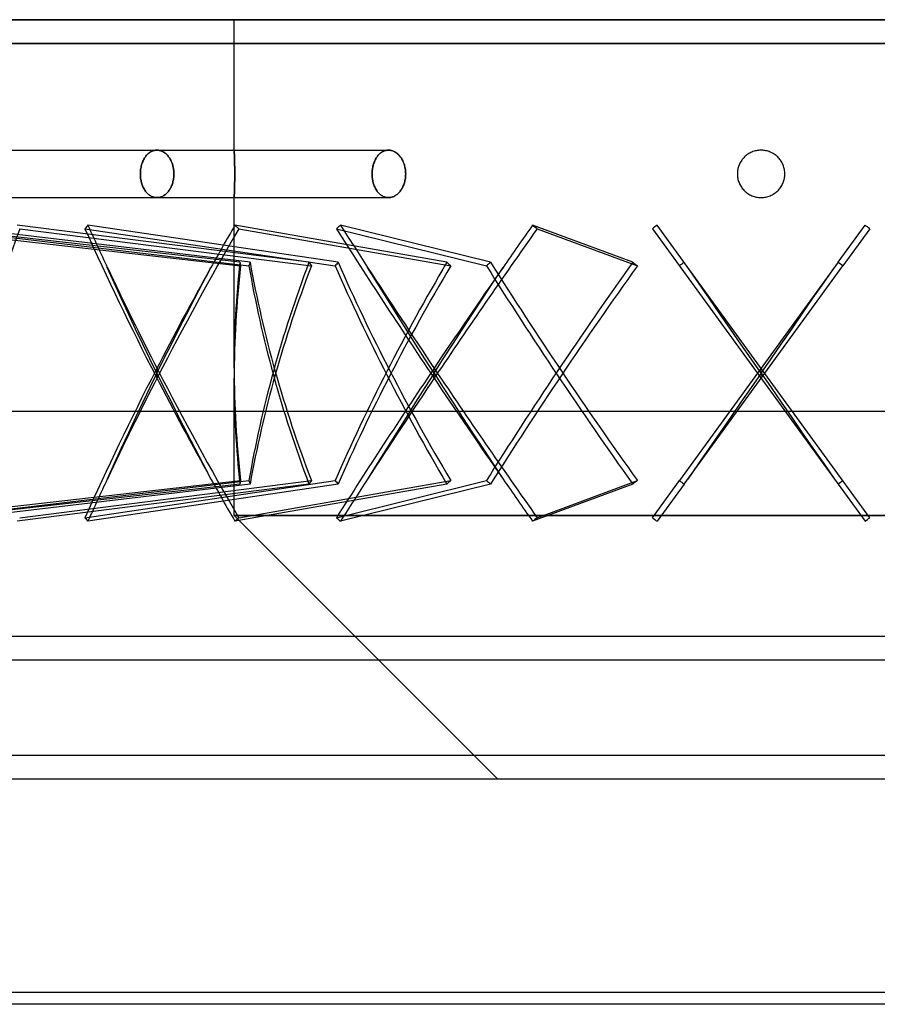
# Model space of a CAD drawing. Header units: millimetres. Extents: x -100 to 100, y -262 to 104.
# Tile 3 of 4: x -62 to 10, y -31 to 52. Entities that reach past the tile are written whole.
import ezdxf

# ---------------------------------------------------------------- set-up
doc = ezdxf.new("R2010")
doc.units = ezdxf.units.MM
doc.layers.add('MAIN-1', color=7, linetype='Continuous')
doc.layers.add('MAIN-2', color=7, linetype='Continuous')

msp = doc.modelspace()

# ---------------------------------------------------------------- linework, layer by layer
at = {"layer": 'MAIN-1'}
for p, q in [((-74, 52), (0, 52)), ((0, 52), (74, 52)), ((-76, 50), (0, 50)), ((0, 50), (76, 50)), ((95, 0), (-95, 0)), ((95, -2), (-95, -2)), ((-95, -10), (95, -10)), ((-95, -12), (95, -12)), ((74, -30), (-74, -30)), ((82, -31), (-82, -31))]:
    msp.add_line(p, q, dxfattribs=at)
at = {"layer": 'MAIN-2'}
for p, q in [((0, 52), (-74, 52)), ((-44.4, 52), (44.4, 52)), ((-44.4, 41), (-44.4, 52)), ((74, 52), (0, 52)), ((0, 50), (-76, 50)), ((76, 50), (0, 50)), ((-72, 41), (-50.912, 41)), ((-51.729, 40.626), (-51.674, 40.68)), ((-51.636, 40.713), (-51.695, 40.66)), ((-51.674, 40.68), (-51.617, 40.73)), ((-51.576, 40.762), (-51.636, 40.713)), ((-51.617, 40.73), (-51.557, 40.776)), ((-51.514, 40.807), (-51.576, 40.762)), ((-51.557, 40.776), (-51.497, 40.819)), ((-51.45, 40.848), (-51.514, 40.807)), ((-51.497, 40.819), (-51.434, 40.857)), ((-51.385, 40.884), (-51.45, 40.848)), ((-51.434, 40.857), (-51.371, 40.891)), ((-51.318, 40.915), (-51.385, 40.884)), ((-51.371, 40.891), (-51.306, 40.92)), ((-51.251, 40.941), (-51.318, 40.915)), ((-51.306, 40.92), (-51.241, 40.945)), ((-51.183, 40.963), (-51.251, 40.941)), ((-51.241, 40.945), (-51.175, 40.965)), ((-51.115, 40.979), (-51.183, 40.963)), ((-51.175, 40.965), (-51.108, 40.98)), ((-51.047, 40.991), (-51.115, 40.979)), ((-51.108, 40.98), (-51.042, 40.991)), ((-50.979, 40.998), (-51.047, 40.991)), ((-51.042, 40.991), (-50.977, 40.998)), ((-50.912, 41), (-50.979, 40.998)), ((-50.977, 40.998), (-50.912, 41)), ((-50.912, 41), (-50.847, 40.998)), ((-50.847, 40.998), (-50.912, 41)), ((-50.912, 41), (-31.396, 41)), ((-50.912, 41), (-31.396, 41)), ((-50.847, 40.998), (-50.781, 40.991)), ((-50.781, 40.991), (-50.847, 40.998)), ((-50.781, 40.991), (-50.714, 40.98)), ((-50.714, 40.98), (-50.781, 40.991)), ((-50.714, 40.98), (-50.647, 40.965)), ((-50.647, 40.965), (-50.714, 40.98)), ((-50.647, 40.965), (-50.581, 40.945)), ((-50.581, 40.945), (-50.647, 40.965)), ((-50.581, 40.945), (-50.514, 40.92)), ((-50.514, 40.92), (-50.581, 40.945)), ((-50.514, 40.92), (-50.449, 40.891)), ((-50.449, 40.891), (-50.514, 40.92)), ((-50.449, 40.891), (-50.384, 40.857)), ((-50.384, 40.857), (-50.449, 40.891)), ((-50.384, 40.857), (-50.32, 40.819)), ((-50.32, 40.819), (-50.384, 40.857)), ((-50.32, 40.819), (-50.258, 40.776)), ((-50.258, 40.776), (-50.32, 40.819)), ((-50.258, 40.776), (-50.197, 40.73)), ((-50.197, 40.73), (-50.258, 40.776)), ((-50.197, 40.73), (-50.138, 40.68)), ((-50.138, 40.68), (-50.197, 40.73)), ((-50.138, 40.68), (-50.081, 40.626)), ((-50.081, 40.626), (-50.138, 40.68)), ((-44.4, 41), (-44.4, 40.998)), ((-44.4, 40.998), (-44.4, 41)), ((-44.4, 40.998), (-44.4, 40.992)), ((-44.4, 40.992), (-44.4, 40.998)), ((-44.4, 40.992), (-44.399, 40.982)), ((-44.399, 40.983), (-44.4, 40.992)), ((-44.399, 40.969), (-44.399, 40.983)), ((-44.399, 40.982), (-44.399, 40.967)), ((-44.398, 40.951), (-44.399, 40.969)), ((-44.399, 40.967), (-44.398, 40.948)), ((-44.397, 40.929), (-44.398, 40.951)), ((-44.398, 40.948), (-44.397, 40.925)), ((-44.396, 40.903), (-44.397, 40.929)), ((-44.397, 40.925), (-44.395, 40.897)), ((-44.394, 40.873), (-44.396, 40.903)), ((-44.395, 40.897), (-44.394, 40.865)), ((-44.393, 40.839), (-44.394, 40.873)), ((-44.394, 40.865), (-44.393, 40.829)), ((-44.391, 40.801), (-44.393, 40.839)), ((-44.393, 40.829), (-44.391, 40.789)), ((-44.39, 40.759), (-44.391, 40.801)), ((-44.391, 40.789), (-44.389, 40.745)), ((-44.388, 40.714), (-44.39, 40.759)), ((-44.389, 40.745), (-44.387, 40.698)), ((-44.386, 40.666), (-44.388, 40.714)), ((-44.387, 40.698), (-44.385, 40.647)), ((-32.208, 40.626), (-32.154, 40.68)), ((-32.117, 40.713), (-32.175, 40.66)), ((-32.154, 40.68), (-32.097, 40.73)), ((-32.057, 40.762), (-32.117, 40.713)), ((-32.097, 40.73), (-32.039, 40.776)), ((-31.996, 40.807), (-32.057, 40.762)), ((-32.039, 40.776), (-31.978, 40.819)), ((-31.932, 40.848), (-31.996, 40.807)), ((-31.978, 40.819), (-31.916, 40.857)), ((-31.867, 40.884), (-31.932, 40.848)), ((-31.916, 40.857), (-31.853, 40.891)), ((-31.801, 40.915), (-31.867, 40.884)), ((-31.853, 40.891), (-31.789, 40.92)), ((-31.734, 40.941), (-31.801, 40.915)), ((-31.789, 40.92), (-31.724, 40.945)), ((-31.666, 40.963), (-31.734, 40.941)), ((-31.724, 40.945), (-31.658, 40.965)), ((-31.598, 40.979), (-31.666, 40.963)), ((-31.658, 40.965), (-31.592, 40.98)), ((-31.53, 40.991), (-31.598, 40.979)), ((-31.592, 40.98), (-31.526, 40.991)), ((-31.463, 40.998), (-31.53, 40.991)), ((-31.526, 40.991), (-31.461, 40.998)), ((-31.396, 41), (-31.463, 40.998)), ((-31.461, 40.998), (-31.396, 41)), ((-31.396, 41), (-31.328, 40.998)), ((-31.33, 40.998), (-31.396, 41)), ((-31.264, 40.991), (-31.33, 40.998)), ((-31.328, 40.998), (-31.26, 40.991)), ((-31.198, 40.98), (-31.264, 40.991)), ((-31.26, 40.991), (-31.191, 40.979)), ((-31.131, 40.965), (-31.198, 40.98)), ((-31.191, 40.979), (-31.122, 40.963)), ((-31.064, 40.945), (-31.131, 40.965)), ((-31.122, 40.963), (-31.053, 40.941)), ((-30.997, 40.92), (-31.064, 40.945)), ((-31.053, 40.941), (-30.985, 40.915)), ((-30.931, 40.891), (-30.997, 40.92)), ((-30.985, 40.915), (-30.917, 40.884)), ((-30.866, 40.857), (-30.931, 40.891)), ((-30.917, 40.884), (-30.85, 40.848)), ((-30.802, 40.819), (-30.866, 40.857)), ((-30.85, 40.848), (-30.784, 40.807)), ((-30.739, 40.776), (-30.802, 40.819)), ((-30.784, 40.807), (-30.72, 40.762)), ((-30.678, 40.73), (-30.739, 40.776)), ((-30.72, 40.762), (-30.657, 40.713)), ((-30.618, 40.68), (-30.678, 40.73)), ((-30.657, 40.713), (-30.597, 40.66)), ((-30.561, 40.626), (-30.618, 40.68)), ((-1.031, 40.714), (-1.111, 40.663)), ((-0.949, 40.761), (-1.031, 40.714)), ((-0.863, 40.804), (-0.949, 40.761)), ((-0.776, 40.843), (-0.863, 40.804)), ((-0.688, 40.878), (-0.776, 40.843)), ((-0.597, 40.909), (-0.688, 40.878)), ((-0.506, 40.935), (-0.597, 40.909)), ((-0.413, 40.957), (-0.506, 40.935)), ((-0.321, 40.974), (-0.413, 40.957)), ((-0.228, 40.987), (-0.321, 40.974)), ((-0.136, 40.995), (-0.228, 40.987)), ((-0.045, 40.999), (-0.136, 40.995)), ((0.045, 40.999), (-0.045, 40.999)), ((0.136, 40.995), (0.045, 40.999)), ((0.228, 40.987), (0.136, 40.995)), ((0.321, 40.974), (0.228, 40.987)), ((0.413, 40.957), (0.321, 40.974)), ((0.506, 40.935), (0.413, 40.957)), ((0.597, 40.909), (0.506, 40.935)), ((0.688, 40.878), (0.597, 40.909)), ((0.776, 40.843), (0.688, 40.878)), ((0.863, 40.804), (0.776, 40.843)), ((0.949, 40.761), (0.863, 40.804)), ((1.031, 40.714), (0.949, 40.761)), ((1.111, 40.663), (1.031, 40.714)), ((-52.174, 39.857), (-52.201, 39.765)), ((-52.181, 39.832), (-52.152, 39.919)), ((-52.142, 39.946), (-52.174, 39.857)), ((-52.152, 39.919), (-52.12, 40.004)), ((-52.108, 40.032), (-52.142, 39.946)), ((-52.12, 40.004), (-52.085, 40.086)), ((-52.072, 40.116), (-52.108, 40.032)), ((-52.085, 40.086), (-52.048, 40.165)), ((-52.032, 40.196), (-52.072, 40.116)), ((-52.048, 40.165), (-52.009, 40.241)), ((-51.991, 40.273), (-52.032, 40.196)), ((-52.009, 40.241), (-51.967, 40.313)), ((-51.947, 40.346), (-51.991, 40.273)), ((-51.967, 40.313), (-51.924, 40.381)), ((-51.902, 40.414), (-51.947, 40.346)), ((-51.924, 40.381), (-51.879, 40.446)), ((-51.854, 40.48), (-51.902, 40.414)), ((-51.879, 40.446), (-51.832, 40.509)), ((-51.804, 40.543), (-51.854, 40.48)), ((-51.832, 40.509), (-51.781, 40.569)), ((-51.75, 40.603), (-51.804, 40.543)), ((-51.781, 40.569), (-51.729, 40.626)), ((-51.695, 40.66), (-51.75, 40.603)), ((-50.081, 40.626), (-50.027, 40.569)), ((-50.027, 40.569), (-50.081, 40.626)), ((-50.027, 40.569), (-49.975, 40.509)), ((-49.975, 40.509), (-50.027, 40.569)), ((-49.975, 40.509), (-49.926, 40.446)), ((-49.926, 40.446), (-49.975, 40.509)), ((-49.926, 40.446), (-49.879, 40.381)), ((-49.879, 40.381), (-49.926, 40.446)), ((-49.879, 40.381), (-49.834, 40.313)), ((-49.834, 40.313), (-49.879, 40.381)), ((-49.834, 40.313), (-49.79, 40.241)), ((-49.79, 40.241), (-49.834, 40.313)), ((-49.79, 40.241), (-49.749, 40.165)), ((-49.749, 40.165), (-49.79, 40.241)), ((-49.749, 40.165), (-49.71, 40.086)), ((-49.71, 40.086), (-49.749, 40.165)), ((-49.71, 40.086), (-49.674, 40.004)), ((-49.674, 40.004), (-49.71, 40.086)), ((-49.674, 40.004), (-49.64, 39.919)), ((-49.64, 39.919), (-49.674, 40.004)), ((-49.64, 39.919), (-49.609, 39.832)), ((-49.609, 39.832), (-49.64, 39.919)), ((-44.384, 40.615), (-44.386, 40.666)), ((-44.385, 40.647), (-44.384, 40.592)), ((-44.382, 40.56), (-44.384, 40.615)), ((-44.384, 40.592), (-44.382, 40.535)), ((-44.38, 40.503), (-44.382, 40.56)), ((-44.382, 40.535), (-44.379, 40.476)), ((-44.378, 40.444), (-44.38, 40.503)), ((-44.379, 40.476), (-44.377, 40.414)), ((-44.376, 40.383), (-44.378, 40.444)), ((-44.377, 40.414), (-44.375, 40.35)), ((-44.375, 40.319), (-44.376, 40.383)), ((-44.375, 40.35), (-44.373, 40.281)), ((-44.373, 40.251), (-44.375, 40.319)), ((-44.373, 40.281), (-44.371, 40.21)), ((-44.371, 40.18), (-44.373, 40.251)), ((-44.371, 40.21), (-44.369, 40.135)), ((-44.369, 40.107), (-44.371, 40.18)), ((-44.369, 40.135), (-44.368, 40.057)), ((-44.367, 40.03), (-44.369, 40.107)), ((-44.368, 40.057), (-44.366, 39.977)), ((-44.365, 39.951), (-44.367, 40.03)), ((-44.366, 39.977), (-44.364, 39.894)), ((-44.363, 39.87), (-44.365, 39.951)), ((-44.364, 39.894), (-44.362, 39.809)), ((-44.362, 39.786), (-44.363, 39.87)), ((-32.647, 39.857), (-32.675, 39.765)), ((-32.655, 39.832), (-32.626, 39.919)), ((-32.617, 39.946), (-32.647, 39.857)), ((-32.626, 39.919), (-32.595, 40.004)), ((-32.583, 40.032), (-32.617, 39.946)), ((-32.595, 40.004), (-32.561, 40.086)), ((-32.547, 40.116), (-32.583, 40.032)), ((-32.561, 40.086), (-32.524, 40.165)), ((-32.508, 40.196), (-32.547, 40.116)), ((-32.524, 40.165), (-32.485, 40.241)), ((-32.467, 40.273), (-32.508, 40.196)), ((-32.485, 40.241), (-32.444, 40.313)), ((-32.424, 40.346), (-32.467, 40.273)), ((-32.444, 40.313), (-32.402, 40.381)), ((-32.38, 40.414), (-32.424, 40.346)), ((-32.402, 40.381), (-32.357, 40.446)), ((-32.333, 40.48), (-32.38, 40.414)), ((-32.357, 40.446), (-32.31, 40.509)), ((-32.283, 40.543), (-32.333, 40.48)), ((-32.31, 40.509), (-32.261, 40.569)), ((-32.23, 40.603), (-32.283, 40.543)), ((-32.261, 40.569), (-32.208, 40.626)), ((-32.175, 40.66), (-32.23, 40.603)), ((-30.597, 40.66), (-30.538, 40.603)), ((-30.506, 40.569), (-30.561, 40.626)), ((-30.538, 40.603), (-30.483, 40.543)), ((-30.453, 40.509), (-30.506, 40.569)), ((-30.483, 40.543), (-30.43, 40.48)), ((-30.404, 40.446), (-30.453, 40.509)), ((-30.43, 40.48), (-30.38, 40.414)), ((-30.356, 40.381), (-30.404, 40.446)), ((-30.38, 40.414), (-30.332, 40.346)), ((-30.311, 40.313), (-30.356, 40.381)), ((-30.332, 40.346), (-30.286, 40.273)), ((-30.267, 40.241), (-30.311, 40.313)), ((-30.286, 40.273), (-30.242, 40.196)), ((-30.225, 40.165), (-30.267, 40.241)), ((-30.242, 40.196), (-30.2, 40.116)), ((-30.185, 40.086), (-30.225, 40.165)), ((-30.2, 40.116), (-30.161, 40.032)), ((-30.149, 40.004), (-30.185, 40.086)), ((-30.161, 40.032), (-30.125, 39.946)), ((-30.114, 39.919), (-30.149, 40.004)), ((-30.125, 39.946), (-30.092, 39.857)), ((-30.083, 39.832), (-30.114, 39.919)), ((-30.092, 39.857), (-30.062, 39.765)), ((-1.783, 39.906), (-1.824, 39.82)), ((-1.738, 39.99), (-1.783, 39.906)), ((-1.689, 40.071), (-1.738, 39.99)), ((-1.636, 40.15), (-1.689, 40.071)), ((-1.581, 40.225), (-1.636, 40.15)), ((-1.522, 40.297), (-1.581, 40.225)), ((-1.461, 40.365), (-1.522, 40.297)), ((-1.398, 40.43), (-1.461, 40.365)), ((-1.332, 40.492), (-1.398, 40.43)), ((-1.262, 40.552), (-1.332, 40.492)), ((-1.188, 40.609), (-1.262, 40.552)), ((-1.111, 40.663), (-1.188, 40.609)), ((1.188, 40.609), (1.111, 40.663)), ((1.262, 40.552), (1.188, 40.609)), ((1.332, 40.492), (1.262, 40.552)), ((1.398, 40.43), (1.332, 40.492)), ((1.461, 40.365), (1.398, 40.43)), ((1.522, 40.297), (1.461, 40.365)), ((1.581, 40.225), (1.522, 40.297)), ((1.636, 40.15), (1.581, 40.225)), ((1.689, 40.071), (1.636, 40.15)), ((1.738, 39.99), (1.689, 40.071)), ((1.783, 39.906), (1.738, 39.99)), ((1.824, 39.82), (1.783, 39.906)), ((-52.305, 39.095), (-52.306, 39)), ((-52.306, 39), (-52.305, 39.092)), ((-52.3, 39.191), (-52.305, 39.095)), ((-52.305, 39.092), (-52.3, 39.185)), ((-52.292, 39.288), (-52.3, 39.191)), ((-52.3, 39.185), (-52.293, 39.279)), ((-52.293, 39.279), (-52.282, 39.373)), ((-52.281, 39.385), (-52.292, 39.288)), ((-52.282, 39.373), (-52.268, 39.467)), ((-52.266, 39.481), (-52.281, 39.385)), ((-52.268, 39.467), (-52.251, 39.56)), ((-52.248, 39.577), (-52.266, 39.481)), ((-52.251, 39.56), (-52.231, 39.652)), ((-52.226, 39.672), (-52.248, 39.577)), ((-52.231, 39.652), (-52.208, 39.743)), ((-52.201, 39.765), (-52.226, 39.672)), ((-52.208, 39.743), (-52.181, 39.832)), ((-49.609, 39.832), (-49.582, 39.743)), ((-49.582, 39.743), (-49.609, 39.832)), ((-49.582, 39.743), (-49.557, 39.652)), ((-49.557, 39.652), (-49.582, 39.743)), ((-49.557, 39.652), (-49.536, 39.56)), ((-49.536, 39.56), (-49.557, 39.652)), ((-49.536, 39.56), (-49.518, 39.467)), ((-49.518, 39.467), (-49.536, 39.56)), ((-49.518, 39.467), (-49.503, 39.373)), ((-49.503, 39.373), (-49.518, 39.467)), ((-49.503, 39.373), (-49.492, 39.279)), ((-49.492, 39.279), (-49.503, 39.373)), ((-49.492, 39.279), (-49.484, 39.185)), ((-49.484, 39.185), (-49.492, 39.279)), ((-49.484, 39.185), (-49.479, 39.092)), ((-49.479, 39.092), (-49.484, 39.185)), ((-49.479, 39.092), (-49.478, 39)), ((-49.478, 39), (-49.479, 39.092)), ((-44.362, 39.809), (-44.361, 39.722)), ((-44.36, 39.702), (-44.362, 39.786)), ((-44.361, 39.722), (-44.359, 39.633)), ((-44.359, 39.615), (-44.36, 39.702)), ((-44.359, 39.633), (-44.358, 39.543)), ((-44.358, 39.528), (-44.359, 39.615)), ((-44.358, 39.543), (-44.357, 39.453)), ((-44.357, 39.44), (-44.358, 39.528)), ((-44.357, 39.453), (-44.356, 39.362)), ((-44.356, 39.351), (-44.357, 39.44)), ((-44.356, 39.362), (-44.356, 39.271)), ((-44.356, 39.263), (-44.356, 39.351)), ((-44.356, 39.271), (-44.355, 39.18)), ((-44.355, 39.174), (-44.356, 39.263)), ((-44.355, 39.18), (-44.355, 39.089)), ((-44.355, 39.087), (-44.355, 39.174)), ((-44.355, 39.089), (-44.355, 39)), ((-44.355, 39), (-44.355, 39.087)), ((-32.776, 39.095), (-32.778, 39)), ((-32.778, 39), (-32.776, 39.092)), ((-32.772, 39.191), (-32.776, 39.095)), ((-32.776, 39.092), (-32.772, 39.185)), ((-32.764, 39.288), (-32.772, 39.191)), ((-32.772, 39.185), (-32.765, 39.279)), ((-32.765, 39.279), (-32.754, 39.373)), ((-32.753, 39.385), (-32.764, 39.288)), ((-32.754, 39.373), (-32.741, 39.467)), ((-32.738, 39.481), (-32.753, 39.385)), ((-32.741, 39.467), (-32.724, 39.56)), ((-32.72, 39.577), (-32.738, 39.481)), ((-32.724, 39.56), (-32.704, 39.652)), ((-32.699, 39.672), (-32.72, 39.577)), ((-32.704, 39.652), (-32.681, 39.743)), ((-32.675, 39.765), (-32.699, 39.672)), ((-32.681, 39.743), (-32.655, 39.832)), ((-30.055, 39.743), (-30.083, 39.832)), ((-30.062, 39.765), (-30.035, 39.672)), ((-30.03, 39.652), (-30.055, 39.743)), ((-30.035, 39.672), (-30.012, 39.577)), ((-30.009, 39.56), (-30.03, 39.652)), ((-30.012, 39.577), (-29.993, 39.481)), ((-29.99, 39.467), (-30.009, 39.56)), ((-29.993, 39.481), (-29.977, 39.385)), ((-29.975, 39.373), (-29.99, 39.467)), ((-29.977, 39.385), (-29.965, 39.288)), ((-29.964, 39.279), (-29.975, 39.373)), ((-29.965, 39.288), (-29.956, 39.191)), ((-29.956, 39.185), (-29.964, 39.279)), ((-29.956, 39.191), (-29.951, 39.095)), ((-29.951, 39.092), (-29.956, 39.185)), ((-29.951, 39.095), (-29.949, 39)), ((-29.949, 39), (-29.951, 39.092)), ((-1.998, 39.091), (-2, 39)), ((-1.992, 39.182), (-1.998, 39.091)), ((-1.981, 39.275), (-1.992, 39.182)), ((-1.966, 39.367), (-1.981, 39.275)), ((-1.946, 39.46), (-1.966, 39.367)), ((-1.922, 39.552), (-1.946, 39.46)), ((-1.894, 39.642), (-1.922, 39.552)), ((-1.861, 39.732), (-1.894, 39.642)), ((-1.824, 39.82), (-1.861, 39.732)), ((1.861, 39.732), (1.824, 39.82)), ((1.894, 39.642), (1.861, 39.732)), ((1.922, 39.552), (1.894, 39.642)), ((1.946, 39.46), (1.922, 39.552)), ((1.966, 39.367), (1.946, 39.46)), ((1.981, 39.275), (1.966, 39.367)), ((1.992, 39.182), (1.981, 39.275)), ((1.998, 39.091), (1.992, 39.182)), ((2, 39), (1.998, 39.091)), ((-52.305, 38.908), (-52.306, 39)), ((-52.306, 39), (-52.305, 38.908)), ((-52.3, 38.815), (-52.305, 38.908)), ((-52.305, 38.908), (-52.3, 38.815)), ((-52.293, 38.721), (-52.3, 38.815)), ((-52.3, 38.815), (-52.293, 38.721)), ((-52.282, 38.627), (-52.293, 38.721)), ((-52.293, 38.721), (-52.282, 38.627)), ((-52.268, 38.533), (-52.282, 38.627)), ((-52.282, 38.627), (-52.268, 38.533)), ((-52.251, 38.44), (-52.268, 38.533)), ((-52.268, 38.533), (-52.251, 38.44)), ((-52.231, 38.348), (-52.251, 38.44)), ((-52.251, 38.44), (-52.231, 38.348)), ((-52.208, 38.257), (-52.231, 38.348)), ((-52.231, 38.348), (-52.208, 38.257)), ((-52.181, 38.168), (-52.208, 38.257)), ((-52.208, 38.257), (-52.181, 38.168)), ((-49.582, 38.257), (-49.609, 38.168)), ((-49.609, 38.168), (-49.582, 38.257)), ((-49.557, 38.348), (-49.582, 38.257)), ((-49.582, 38.257), (-49.557, 38.348)), ((-49.536, 38.44), (-49.557, 38.348)), ((-49.557, 38.348), (-49.536, 38.44)), ((-49.518, 38.533), (-49.536, 38.44)), ((-49.536, 38.44), (-49.518, 38.533)), ((-49.503, 38.627), (-49.518, 38.533)), ((-49.518, 38.533), (-49.503, 38.627)), ((-49.492, 38.721), (-49.503, 38.627)), ((-49.503, 38.627), (-49.492, 38.721)), ((-49.484, 38.815), (-49.492, 38.721)), ((-49.492, 38.721), (-49.484, 38.815)), ((-49.479, 38.908), (-49.484, 38.815)), ((-49.484, 38.815), (-49.479, 38.908)), ((-49.478, 39), (-49.479, 38.908)), ((-49.479, 38.908), (-49.478, 39)), ((-44.362, 38.214), (-44.363, 38.13)), ((-44.363, 38.13), (-44.362, 38.214)), ((-44.36, 38.298), (-44.362, 38.214)), ((-44.362, 38.214), (-44.36, 38.298)), ((-44.359, 38.385), (-44.36, 38.298)), ((-44.36, 38.298), (-44.359, 38.385)), ((-44.358, 38.472), (-44.359, 38.385)), ((-44.359, 38.385), (-44.358, 38.472)), ((-44.357, 38.56), (-44.358, 38.472)), ((-44.358, 38.472), (-44.357, 38.56)), ((-44.356, 38.649), (-44.357, 38.56)), ((-44.357, 38.56), (-44.356, 38.649)), ((-44.355, 38.826), (-44.356, 38.737)), ((-44.356, 38.737), (-44.355, 38.826)), ((-44.356, 38.737), (-44.356, 38.649)), ((-44.356, 38.649), (-44.356, 38.737)), ((-44.355, 39), (-44.355, 38.913)), ((-44.355, 38.913), (-44.355, 39)), ((-44.355, 38.913), (-44.355, 38.826)), ((-44.355, 38.826), (-44.355, 38.913)), ((-32.778, 39), (-32.776, 38.908)), ((-32.776, 38.908), (-32.778, 39)), ((-32.776, 38.908), (-32.772, 38.815)), ((-32.772, 38.815), (-32.776, 38.908)), ((-32.772, 38.815), (-32.765, 38.721)), ((-32.765, 38.721), (-32.772, 38.815)), ((-32.765, 38.721), (-32.754, 38.627)), ((-32.754, 38.627), (-32.765, 38.721)), ((-32.754, 38.627), (-32.741, 38.533)), ((-32.741, 38.533), (-32.754, 38.627)), ((-32.741, 38.533), (-32.724, 38.44)), ((-32.724, 38.44), (-32.741, 38.533)), ((-32.724, 38.44), (-32.704, 38.348)), ((-32.704, 38.348), (-32.724, 38.44)), ((-32.704, 38.348), (-32.681, 38.257)), ((-32.681, 38.257), (-32.704, 38.348)), ((-32.681, 38.257), (-32.655, 38.168)), ((-32.655, 38.168), (-32.681, 38.257)), ((-30.083, 38.168), (-30.055, 38.257)), ((-30.055, 38.257), (-30.083, 38.168)), ((-30.055, 38.257), (-30.03, 38.348)), ((-30.03, 38.348), (-30.055, 38.257)), ((-30.03, 38.348), (-30.009, 38.44)), ((-30.009, 38.44), (-30.03, 38.348)), ((-30.009, 38.44), (-29.99, 38.533)), ((-29.99, 38.533), (-30.009, 38.44)), ((-29.99, 38.533), (-29.975, 38.627)), ((-29.975, 38.627), (-29.99, 38.533)), ((-29.975, 38.627), (-29.964, 38.721)), ((-29.964, 38.721), (-29.975, 38.627)), ((-29.964, 38.721), (-29.956, 38.815)), ((-29.956, 38.815), (-29.964, 38.721)), ((-29.956, 38.815), (-29.951, 38.908)), ((-29.951, 38.908), (-29.956, 38.815)), ((-29.951, 38.908), (-29.949, 39)), ((-29.949, 39), (-29.951, 38.908)), ((-2, 39), (-1.998, 38.909)), ((-1.998, 38.909), (-1.992, 38.818)), ((-1.992, 38.818), (-1.981, 38.725)), ((-1.981, 38.725), (-1.966, 38.633)), ((-1.966, 38.633), (-1.946, 38.54)), ((-1.946, 38.54), (-1.922, 38.448)), ((-1.922, 38.448), (-1.894, 38.358)), ((-1.894, 38.358), (-1.861, 38.268)), ((-1.861, 38.268), (-1.824, 38.18)), ((1.824, 38.18), (1.861, 38.268)), ((1.861, 38.268), (1.894, 38.358)), ((1.894, 38.358), (1.922, 38.448)), ((1.922, 38.448), (1.946, 38.54)), ((1.946, 38.54), (1.966, 38.633)), ((1.966, 38.633), (1.981, 38.725)), ((1.981, 38.725), (1.992, 38.818)), ((1.992, 38.818), (1.998, 38.909)), ((1.998, 38.909), (2, 39)), ((-52.152, 38.081), (-52.181, 38.168)), ((-52.181, 38.168), (-52.152, 38.081)), ((-52.12, 37.996), (-52.152, 38.081)), ((-52.152, 38.081), (-52.12, 37.996)), ((-52.085, 37.914), (-52.12, 37.996)), ((-52.12, 37.996), (-52.085, 37.914)), ((-52.048, 37.835), (-52.085, 37.914)), ((-52.085, 37.914), (-52.048, 37.835)), ((-52.009, 37.759), (-52.048, 37.835)), ((-52.048, 37.835), (-52.009, 37.759)), ((-51.967, 37.687), (-52.009, 37.759)), ((-52.009, 37.759), (-51.967, 37.687)), ((-51.924, 37.619), (-51.967, 37.687)), ((-51.967, 37.687), (-51.924, 37.619)), ((-51.879, 37.554), (-51.924, 37.619)), ((-51.924, 37.619), (-51.879, 37.554)), ((-51.832, 37.491), (-51.879, 37.554)), ((-51.879, 37.554), (-51.832, 37.491)), ((-51.781, 37.431), (-51.832, 37.491)), ((-51.832, 37.491), (-51.781, 37.431)), ((-51.729, 37.374), (-51.781, 37.431)), ((-51.781, 37.431), (-51.729, 37.374)), ((-51.674, 37.32), (-51.729, 37.374)), ((-51.729, 37.374), (-51.674, 37.32)), ((-50.081, 37.374), (-50.138, 37.32)), ((-50.138, 37.32), (-50.081, 37.374)), ((-50.027, 37.431), (-50.081, 37.374)), ((-50.081, 37.374), (-50.027, 37.431)), ((-49.975, 37.491), (-50.027, 37.431)), ((-50.027, 37.431), (-49.975, 37.491)), ((-49.926, 37.554), (-49.975, 37.491)), ((-49.975, 37.491), (-49.926, 37.554)), ((-49.879, 37.619), (-49.926, 37.554)), ((-49.926, 37.554), (-49.879, 37.619)), ((-49.834, 37.687), (-49.879, 37.619)), ((-49.879, 37.619), (-49.834, 37.687)), ((-49.79, 37.759), (-49.834, 37.687)), ((-49.834, 37.687), (-49.79, 37.759)), ((-49.749, 37.835), (-49.79, 37.759)), ((-49.79, 37.759), (-49.749, 37.835)), ((-49.71, 37.914), (-49.749, 37.835)), ((-49.749, 37.835), (-49.71, 37.914)), ((-49.674, 37.996), (-49.71, 37.914)), ((-49.71, 37.914), (-49.674, 37.996)), ((-49.64, 38.081), (-49.674, 37.996)), ((-49.674, 37.996), (-49.64, 38.081)), ((-49.609, 38.168), (-49.64, 38.081)), ((-49.64, 38.081), (-49.609, 38.168)), ((-44.384, 37.385), (-44.386, 37.334)), ((-44.386, 37.334), (-44.384, 37.385)), ((-44.382, 37.44), (-44.384, 37.385)), ((-44.384, 37.385), (-44.382, 37.44)), ((-44.38, 37.497), (-44.382, 37.44)), ((-44.382, 37.44), (-44.38, 37.497)), ((-44.378, 37.556), (-44.38, 37.497)), ((-44.38, 37.497), (-44.378, 37.556)), ((-44.376, 37.617), (-44.378, 37.556)), ((-44.378, 37.556), (-44.376, 37.617)), ((-44.375, 37.681), (-44.376, 37.617)), ((-44.376, 37.617), (-44.375, 37.681)), ((-44.373, 37.749), (-44.375, 37.681)), ((-44.375, 37.681), (-44.373, 37.749)), ((-44.371, 37.82), (-44.373, 37.749)), ((-44.373, 37.749), (-44.371, 37.82)), ((-44.369, 37.893), (-44.371, 37.82)), ((-44.371, 37.82), (-44.369, 37.893)), ((-44.367, 37.97), (-44.369, 37.893)), ((-44.369, 37.893), (-44.367, 37.97)), ((-44.365, 38.049), (-44.367, 37.97)), ((-44.367, 37.97), (-44.365, 38.049)), ((-44.363, 38.13), (-44.365, 38.049)), ((-44.365, 38.049), (-44.363, 38.13)), ((-32.655, 38.168), (-32.626, 38.081)), ((-32.626, 38.081), (-32.655, 38.168)), ((-32.626, 38.081), (-32.595, 37.996)), ((-32.595, 37.996), (-32.626, 38.081)), ((-32.595, 37.996), (-32.561, 37.914)), ((-32.561, 37.914), (-32.595, 37.996)), ((-32.561, 37.914), (-32.524, 37.835)), ((-32.524, 37.835), (-32.561, 37.914)), ((-32.524, 37.835), (-32.485, 37.759)), ((-32.485, 37.759), (-32.524, 37.835)), ((-32.485, 37.759), (-32.444, 37.687)), ((-32.444, 37.687), (-32.485, 37.759)), ((-32.444, 37.687), (-32.402, 37.619)), ((-32.402, 37.619), (-32.444, 37.687)), ((-32.402, 37.619), (-32.357, 37.554)), ((-32.357, 37.554), (-32.402, 37.619)), ((-32.357, 37.554), (-32.31, 37.491)), ((-32.31, 37.491), (-32.357, 37.554)), ((-32.31, 37.491), (-32.261, 37.431)), ((-32.261, 37.431), (-32.31, 37.491)), ((-32.261, 37.431), (-32.208, 37.374)), ((-32.208, 37.374), (-32.261, 37.431)), ((-32.208, 37.374), (-32.154, 37.32)), ((-32.154, 37.32), (-32.208, 37.374)), ((-30.618, 37.32), (-30.561, 37.374)), ((-30.561, 37.374), (-30.618, 37.32)), ((-30.561, 37.374), (-30.506, 37.431)), ((-30.506, 37.431), (-30.561, 37.374)), ((-30.506, 37.431), (-30.453, 37.491)), ((-30.453, 37.491), (-30.506, 37.431)), ((-30.453, 37.491), (-30.404, 37.554)), ((-30.404, 37.554), (-30.453, 37.491)), ((-30.404, 37.554), (-30.356, 37.619)), ((-30.356, 37.619), (-30.404, 37.554)), ((-30.356, 37.619), (-30.311, 37.687)), ((-30.311, 37.687), (-30.356, 37.619)), ((-30.311, 37.687), (-30.267, 37.759)), ((-30.267, 37.759), (-30.311, 37.687)), ((-30.267, 37.759), (-30.225, 37.835)), ((-30.225, 37.835), (-30.267, 37.759)), ((-30.225, 37.835), (-30.185, 37.914)), ((-30.185, 37.914), (-30.225, 37.835)), ((-30.185, 37.914), (-30.149, 37.996)), ((-30.149, 37.996), (-30.185, 37.914)), ((-30.149, 37.996), (-30.114, 38.081)), ((-30.114, 38.081), (-30.149, 37.996)), ((-30.114, 38.081), (-30.083, 38.168)), ((-30.083, 38.168), (-30.114, 38.081)), ((-1.824, 38.18), (-1.783, 38.094)), ((-1.783, 38.094), (-1.738, 38.01)), ((-1.738, 38.01), (-1.689, 37.929)), ((-1.689, 37.929), (-1.636, 37.85)), ((-1.636, 37.85), (-1.581, 37.775)), ((-1.581, 37.775), (-1.522, 37.703)), ((-1.522, 37.703), (-1.461, 37.635)), ((-1.461, 37.635), (-1.398, 37.57)), ((-1.398, 37.57), (-1.332, 37.508)), ((-1.332, 37.508), (-1.262, 37.448)), ((-1.262, 37.448), (-1.188, 37.391)), ((-1.188, 37.391), (-1.111, 37.337)), ((1.111, 37.337), (1.188, 37.391)), ((1.188, 37.391), (1.262, 37.448)), ((1.262, 37.448), (1.332, 37.508)), ((1.332, 37.508), (1.398, 37.57)), ((1.398, 37.57), (1.461, 37.635)), ((1.461, 37.635), (1.522, 37.703)), ((1.522, 37.703), (1.581, 37.775)), ((1.581, 37.775), (1.636, 37.85)), ((1.636, 37.85), (1.689, 37.929)), ((1.689, 37.929), (1.738, 38.01)), ((1.738, 38.01), (1.783, 38.094)), ((1.783, 38.094), (1.824, 38.18)), ((-72, 37), (-50.912, 37)), ((-51.617, 37.27), (-51.674, 37.32)), ((-51.674, 37.32), (-51.617, 37.27)), ((-51.557, 37.224), (-51.617, 37.27)), ((-51.617, 37.27), (-51.557, 37.224)), ((-51.497, 37.181), (-51.557, 37.224)), ((-51.557, 37.224), (-51.497, 37.181)), ((-51.434, 37.143), (-51.497, 37.181)), ((-51.497, 37.181), (-51.434, 37.143)), ((-51.371, 37.109), (-51.434, 37.143)), ((-51.434, 37.143), (-51.371, 37.109)), ((-51.306, 37.08), (-51.371, 37.109)), ((-51.371, 37.109), (-51.306, 37.08)), ((-51.241, 37.055), (-51.306, 37.08)), ((-51.306, 37.08), (-51.241, 37.055)), ((-51.175, 37.035), (-51.241, 37.055)), ((-51.241, 37.055), (-51.175, 37.035)), ((-51.108, 37.02), (-51.175, 37.035)), ((-51.175, 37.035), (-51.108, 37.02)), ((-51.042, 37.009), (-51.108, 37.02)), ((-51.108, 37.02), (-51.042, 37.009)), ((-50.977, 37.002), (-51.042, 37.009)), ((-51.042, 37.009), (-50.977, 37.002)), ((-50.912, 37), (-50.977, 37.002)), ((-50.977, 37.002), (-50.912, 37)), ((-50.847, 37.002), (-50.912, 37)), ((-50.912, 37), (-50.847, 37.002)), ((-50.912, 37), (-31.396, 37)), ((-50.912, 37), (-31.396, 37)), ((-50.781, 37.009), (-50.847, 37.002)), ((-50.847, 37.002), (-50.781, 37.009)), ((-50.714, 37.02), (-50.781, 37.009)), ((-50.781, 37.009), (-50.714, 37.02)), ((-50.647, 37.035), (-50.714, 37.02)), ((-50.714, 37.02), (-50.647, 37.035)), ((-50.581, 37.055), (-50.647, 37.035)), ((-50.647, 37.035), (-50.581, 37.055)), ((-50.514, 37.08), (-50.581, 37.055)), ((-50.581, 37.055), (-50.514, 37.08)), ((-50.449, 37.109), (-50.514, 37.08)), ((-50.514, 37.08), (-50.449, 37.109)), ((-50.384, 37.143), (-50.449, 37.109)), ((-50.449, 37.109), (-50.384, 37.143)), ((-50.32, 37.181), (-50.384, 37.143)), ((-50.384, 37.143), (-50.32, 37.181)), ((-50.258, 37.224), (-50.32, 37.181)), ((-50.32, 37.181), (-50.258, 37.224)), ((-50.197, 37.27), (-50.258, 37.224)), ((-50.258, 37.224), (-50.197, 37.27)), ((-50.138, 37.32), (-50.197, 37.27)), ((-50.197, 37.27), (-50.138, 37.32)), ((-44.399, 37.017), (-44.4, 37.008)), ((-44.4, 37.008), (-44.399, 37.017)), ((-44.4, 37.008), (-44.4, 37.002)), ((-44.4, 37.002), (-44.4, 37.008)), ((-44.4, 37.002), (-44.4, 37)), ((-44.4, 37), (-44.4, 37.002)), ((-44.4, 22.625), (-44.4, 37)), ((-44.398, 37.049), (-44.399, 37.031)), ((-44.399, 37.031), (-44.398, 37.049)), ((-44.399, 37.031), (-44.399, 37.017)), ((-44.399, 37.017), (-44.399, 37.031)), ((-44.397, 37.071), (-44.398, 37.049)), ((-44.398, 37.049), (-44.397, 37.071)), ((-44.396, 37.097), (-44.397, 37.071)), ((-44.397, 37.071), (-44.396, 37.097)), ((-44.394, 37.127), (-44.396, 37.097)), ((-44.396, 37.097), (-44.394, 37.127)), ((-44.393, 37.161), (-44.394, 37.127)), ((-44.394, 37.127), (-44.393, 37.161)), ((-44.391, 37.199), (-44.393, 37.161)), ((-44.393, 37.161), (-44.391, 37.199)), ((-44.39, 37.241), (-44.391, 37.199)), ((-44.391, 37.199), (-44.39, 37.241)), ((-44.388, 37.286), (-44.39, 37.241)), ((-44.39, 37.241), (-44.388, 37.286)), ((-44.386, 37.334), (-44.388, 37.286)), ((-44.388, 37.286), (-44.386, 37.334)), ((-32.154, 37.32), (-32.097, 37.27)), ((-32.097, 37.27), (-32.154, 37.32)), ((-32.097, 37.27), (-32.039, 37.224)), ((-32.039, 37.224), (-32.097, 37.27)), ((-32.039, 37.224), (-31.978, 37.181)), ((-31.978, 37.181), (-32.039, 37.224)), ((-31.978, 37.181), (-31.916, 37.143)), ((-31.916, 37.143), (-31.978, 37.181)), ((-31.916, 37.143), (-31.853, 37.109)), ((-31.853, 37.109), (-31.916, 37.143)), ((-31.853, 37.109), (-31.789, 37.08)), ((-31.789, 37.08), (-31.853, 37.109)), ((-31.789, 37.08), (-31.724, 37.055)), ((-31.724, 37.055), (-31.789, 37.08)), ((-31.724, 37.055), (-31.658, 37.035)), ((-31.658, 37.035), (-31.724, 37.055)), ((-31.658, 37.035), (-31.592, 37.02)), ((-31.592, 37.02), (-31.658, 37.035)), ((-31.592, 37.02), (-31.526, 37.009)), ((-31.526, 37.009), (-31.592, 37.02)), ((-31.526, 37.009), (-31.461, 37.002)), ((-31.461, 37.002), (-31.526, 37.009)), ((-31.461, 37.002), (-31.396, 37)), ((-31.396, 37), (-31.461, 37.002)), ((-31.396, 37), (-31.33, 37.002)), ((-31.33, 37.002), (-31.396, 37)), ((-31.33, 37.002), (-31.264, 37.009)), ((-31.264, 37.009), (-31.33, 37.002)), ((-31.264, 37.009), (-31.198, 37.02)), ((-31.198, 37.02), (-31.264, 37.009)), ((-31.198, 37.02), (-31.131, 37.035)), ((-31.131, 37.035), (-31.198, 37.02)), ((-31.131, 37.035), (-31.064, 37.055)), ((-31.064, 37.055), (-31.131, 37.035)), ((-31.064, 37.055), (-30.997, 37.08)), ((-30.997, 37.08), (-31.064, 37.055)), ((-30.997, 37.08), (-30.931, 37.109)), ((-30.931, 37.109), (-30.997, 37.08)), ((-30.931, 37.109), (-30.866, 37.143)), ((-30.866, 37.143), (-30.931, 37.109)), ((-30.866, 37.143), (-30.802, 37.181)), ((-30.802, 37.181), (-30.866, 37.143)), ((-30.802, 37.181), (-30.739, 37.224)), ((-30.739, 37.224), (-30.802, 37.181)), ((-30.739, 37.224), (-30.678, 37.27)), ((-30.678, 37.27), (-30.739, 37.224)), ((-30.678, 37.27), (-30.618, 37.32)), ((-30.618, 37.32), (-30.678, 37.27)), ((-1.111, 37.337), (-1.031, 37.286)), ((-1.031, 37.286), (-0.949, 37.239)), ((-0.949, 37.239), (-0.863, 37.196)), ((-0.863, 37.196), (-0.776, 37.157)), ((-0.776, 37.157), (-0.688, 37.122)), ((-0.688, 37.122), (-0.597, 37.091)), ((-0.597, 37.091), (-0.506, 37.065)), ((-0.506, 37.065), (-0.413, 37.043)), ((-0.413, 37.043), (-0.321, 37.026)), ((-0.321, 37.026), (-0.228, 37.013)), ((-0.228, 37.013), (-0.136, 37.005)), ((-0.136, 37.005), (-0.045, 37.001)), ((-0.045, 37.001), (0.045, 37.001)), ((0.045, 37.001), (0.136, 37.005)), ((0.136, 37.005), (0.228, 37.013)), ((0.228, 37.013), (0.321, 37.026)), ((0.321, 37.026), (0.413, 37.043)), ((0.413, 37.043), (0.506, 37.065)), ((0.506, 37.065), (0.597, 37.091)), ((0.597, 37.091), (0.688, 37.122)), ((0.688, 37.122), (0.776, 37.157)), ((0.776, 37.157), (0.863, 37.196)), ((0.863, 37.196), (0.949, 37.239)), ((0.949, 37.239), (1.031, 37.286)), ((1.031, 37.286), (1.111, 37.337)), ((-43.924, 31.548), (-71.465, 34.679)), ((-71.415, 34.38), (-43.863, 31.247)), ((-69.484, 34.38), (-43.158, 31.247)), ((-43.061, 31.548), (-69.377, 34.679)), ((-38.1, 31.548), (-62.674, 34.679)), ((-62.474, 34.38), (-37.891, 31.247)), ((-56.974, 34.38), (-35.883, 31.247)), ((-35.643, 31.548), (-56.726, 34.679)), ((-26.475, 31.548), (-44.341, 34.679)), ((-44.022, 34.38), (-26.15, 31.247)), ((-35.79, 34.38), (-23.144, 31.247)), ((-22.798, 31.548), (-35.44, 34.679)), ((-10.82, 31.548), (-19.257, 34.679)), ((-18.868, 34.38), (-10.427, 31.247)), ((-9.158, 34.38), (-0.1, 21.912)), ((-6.174, 31.123), (-8.758, 34.679)), ((6.483, 31.548), (8.758, 34.679)), ((9.158, 34.38), (6.882, 31.247)), ((6.483, 31.548), (-6.882, 13.153)), ((-54.506, 29.823), (-55.09, 31.123)), ((-47.044, 29.823), (-46.359, 31.123)), ((-32.354, 29.823), (-33.156, 31.123)), ((-22.605, 29.823), (-21.748, 31.123)), ((-6.483, 12.852), (6.882, 31.247)), ((-5.276, 29.823), (-6.174, 31.123)), ((0.1, 22.488), (-6.174, 31.123)), ((5.276, 29.823), (6.174, 31.123)), ((-53.91, 28.518), (-54.506, 29.823)), ((-47.725, 28.518), (-47.044, 29.823)), ((-31.543, 28.518), (-32.354, 29.823)), ((-23.461, 28.518), (-22.605, 29.823)), ((-4.374, 28.518), (-5.276, 29.823)), ((4.374, 28.518), (5.276, 29.823)), ((-53.308, 27.216), (-53.91, 28.518)), ((-48.397, 27.216), (-47.725, 28.518)), ((-30.73, 27.216), (-31.543, 28.518)), ((-24.313, 27.216), (-23.461, 28.518)), ((-3.473, 27.216), (-4.374, 28.518)), ((3.473, 27.216), (4.374, 28.518)), ((-52.703, 25.925), (-53.308, 27.216)), ((-49.055, 25.925), (-48.397, 27.216)), ((-29.918, 25.925), (-30.73, 27.216)), ((-25.153, 25.925), (-24.313, 27.216)), ((-2.579, 25.925), (-3.473, 27.216)), ((2.579, 25.925), (3.473, 27.216)), ((-52.099, 24.653), (-52.703, 25.925)), ((-49.696, 24.653), (-49.055, 25.925)), ((-29.115, 24.653), (-29.918, 25.925)), ((-25.976, 24.653), (-25.153, 25.925)), ((-1.699, 24.653), (-2.579, 25.925)), ((1.699, 24.653), (2.579, 25.925)), ((-51.5, 23.409), (-52.099, 24.653)), ((-50.316, 23.409), (-49.696, 24.653)), ((-28.325, 23.409), (-29.115, 24.653)), ((-26.778, 23.409), (-25.976, 24.653)), ((-0.837, 23.409), (-1.699, 24.653)), ((0.837, 23.409), (1.699, 24.653)), ((-50.912, 22.2), (-51.5, 23.409)), ((-50.912, 22.2), (-50.316, 23.409)), ((-27.553, 22.2), (-28.325, 23.409)), ((-27.553, 22.2), (-26.778, 23.409)), ((0, 22.2), (-0.837, 23.409)), ((0, 22.2), (0.837, 23.409)), ((-50.982, 22.488), (-50.97, 22.441)), ((-50.97, 22.441), (-50.959, 22.393)), ((-50.853, 22.441), (-50.865, 22.393)), ((-50.841, 22.488), (-50.853, 22.441)), ((-27.645, 22.488), (-27.63, 22.441)), ((-27.63, 22.441), (-27.615, 22.393)), ((-27.476, 22.441), (-27.492, 22.393)), ((-27.461, 22.488), (-27.476, 22.441)), ((-0.1, 22.488), (-0.083, 22.441)), ((-0.083, 22.441), (-0.067, 22.393)), ((0.083, 22.441), (0.067, 22.393)), ((0.1, 22.488), (0.083, 22.441)), ((9.158, 10.02), (0.1, 22.488)), ((-50.912, 22.2), (-51.5, 20.991)), ((-50.982, 21.912), (-50.97, 21.959)), ((-50.97, 21.959), (-50.959, 22.007)), ((-50.959, 22.393), (-50.947, 22.345)), ((-50.959, 22.007), (-50.947, 22.055)), ((-50.947, 22.345), (-50.936, 22.298)), ((-50.947, 22.055), (-50.936, 22.102)), ((-50.936, 22.298), (-50.924, 22.25)), ((-50.936, 22.102), (-50.924, 22.15)), ((-50.924, 22.25), (-50.912, 22.2)), ((-50.924, 22.15), (-50.912, 22.2)), ((-50.899, 22.25), (-50.912, 22.2)), ((-50.899, 22.15), (-50.912, 22.2)), ((-50.912, 22.2), (-50.316, 20.991)), ((-50.888, 22.298), (-50.899, 22.25)), ((-50.888, 22.102), (-50.899, 22.15)), ((-50.876, 22.345), (-50.888, 22.298)), ((-50.876, 22.055), (-50.888, 22.102)), ((-50.865, 22.393), (-50.876, 22.345)), ((-50.865, 22.007), (-50.876, 22.055)), ((-50.853, 21.959), (-50.865, 22.007)), ((-50.841, 21.912), (-50.853, 21.959)), ((-44.4, 10.2), (-44.4, 21.775)), ((-27.553, 22.2), (-28.325, 20.991)), ((-27.645, 21.912), (-27.63, 21.959)), ((-27.63, 21.959), (-27.615, 22.007)), ((-27.615, 22.393), (-27.6, 22.345)), ((-27.615, 22.007), (-27.6, 22.055)), ((-27.6, 22.345), (-27.584, 22.298)), ((-27.6, 22.055), (-27.584, 22.102)), ((-27.584, 22.298), (-27.569, 22.25)), ((-27.584, 22.102), (-27.569, 22.15)), ((-27.569, 22.25), (-27.553, 22.2)), ((-27.569, 22.15), (-27.553, 22.2)), ((-27.537, 22.25), (-27.553, 22.2)), ((-27.537, 22.15), (-27.553, 22.2)), ((-27.553, 22.2), (-26.778, 20.991)), ((-27.522, 22.298), (-27.537, 22.25)), ((-27.522, 22.102), (-27.537, 22.15)), ((-27.507, 22.345), (-27.522, 22.298)), ((-27.507, 22.055), (-27.522, 22.102)), ((-27.492, 22.393), (-27.507, 22.345)), ((-27.492, 22.007), (-27.507, 22.055)), ((-27.476, 21.959), (-27.492, 22.007)), ((-27.461, 21.912), (-27.476, 21.959)), ((0, 22.2), (-0.837, 20.991)), ((-0.1, 21.912), (-0.083, 21.959)), ((-0.1, 21.912), (6.174, 13.277)), ((-0.083, 21.959), (-0.067, 22.007)), ((-0.067, 22.393), (-0.05, 22.345)), ((-0.067, 22.007), (-0.05, 22.055)), ((-0.05, 22.345), (-0.034, 22.298)), ((-0.05, 22.055), (-0.034, 22.102)), ((-0.034, 22.298), (-0.017, 22.25)), ((-0.034, 22.102), (-0.017, 22.15)), ((-0.017, 22.25), (0, 22.2)), ((-0.017, 22.15), (0, 22.2)), ((0.017, 22.25), (0, 22.2)), ((0.017, 22.15), (0, 22.2)), ((0, 22.2), (0.837, 20.991)), ((0.034, 22.298), (0.017, 22.25)), ((0.034, 22.102), (0.017, 22.15)), ((0.05, 22.345), (0.034, 22.298)), ((0.05, 22.055), (0.034, 22.102)), ((0.067, 22.393), (0.05, 22.345)), ((0.067, 22.007), (0.05, 22.055)), ((0.083, 21.959), (0.067, 22.007)), ((0.1, 21.912), (0.083, 21.959)), ((-51.5, 20.991), (-52.099, 19.747)), ((-50.316, 20.991), (-49.696, 19.747)), ((-28.325, 20.991), (-29.115, 19.747)), ((-26.778, 20.991), (-25.976, 19.747)), ((-0.837, 20.991), (-1.699, 19.747)), ((0.837, 20.991), (1.699, 19.747)), ((-52.099, 19.747), (-52.703, 18.475)), ((-49.696, 19.747), (-49.055, 18.475)), ((-29.115, 19.747), (-29.918, 18.475)), ((-25.976, 19.747), (-25.153, 18.475)), ((-1.699, 19.747), (-2.579, 18.475)), ((1.699, 19.747), (2.579, 18.475)), ((-76, 19), (76, 19)), ((-52.703, 18.475), (-53.308, 17.184)), ((-49.055, 18.475), (-48.397, 17.184)), ((-29.918, 18.475), (-30.73, 17.184)), ((-25.153, 18.475), (-24.313, 17.184)), ((-2.579, 18.475), (-3.473, 17.184)), ((2.579, 18.475), (3.473, 17.184)), ((-53.308, 17.184), (-53.91, 15.882)), ((-48.397, 17.184), (-47.725, 15.882)), ((-30.73, 17.184), (-31.543, 15.882)), ((-24.313, 17.184), (-23.461, 15.882)), ((-3.473, 17.184), (-4.374, 15.882)), ((3.473, 17.184), (4.374, 15.882)), ((-53.91, 15.882), (-54.506, 14.577)), ((-47.725, 15.882), (-47.044, 14.577)), ((-31.543, 15.882), (-32.354, 14.577)), ((-23.461, 15.882), (-22.605, 14.577)), ((-4.374, 15.882), (-5.276, 14.577)), ((4.374, 15.882), (5.276, 14.577)), ((-54.506, 14.577), (-55.09, 13.277)), ((-47.044, 14.577), (-46.359, 13.277)), ((-32.354, 14.577), (-33.156, 13.277)), ((-22.605, 14.577), (-21.748, 13.277)), ((-5.276, 14.577), (-6.174, 13.277)), ((5.276, 14.577), (6.174, 13.277)), ((-43.924, 12.852), (-71.465, 9.721)), ((-71.415, 10.02), (-43.863, 13.153)), ((-69.484, 10.02), (-43.158, 13.153)), ((-43.061, 12.852), (-69.377, 9.721)), ((-38.1, 12.852), (-62.674, 9.721)), ((-62.474, 10.02), (-37.891, 13.153)), ((-56.974, 10.02), (-35.883, 13.153)), ((-35.643, 12.852), (-56.726, 9.721)), ((-26.475, 12.852), (-44.341, 9.721)), ((-44.022, 10.02), (-26.15, 13.153)), ((-35.79, 10.02), (-23.144, 13.153)), ((-22.798, 12.852), (-35.44, 9.721)), ((-10.82, 12.852), (-19.257, 9.721)), ((-18.868, 10.02), (-10.427, 13.153)), ((-9.158, 10.02), (-6.882, 13.153)), ((-6.483, 12.852), (-8.758, 9.721)), ((6.174, 13.277), (8.758, 9.721)), ((-44.4, 10.2), (0, 10.2)), ((0, 10.2), (-44.4, 10.2)), ((-44.4, 10.2), (-22.2, -12)), ((0, 10.2), (44.4, 10.2)), ((44.4, 10.2), (0, 10.2))]:
    msp.add_line(p, q, dxfattribs=at)
for centre, major_axis, ratio, start_param, end_param in [((0, 21.775), (44.217, 95.547), 0.594717, 1.711824, 1.837984), ((0, 28.628), (68.917, 40.208), 0.518361, 2.184454, 2.190058), ((0, 21.775), (61.66, -96.192), 0.386472, -1.941184, -1.815023), ((0, 22.625), (61.66, -96.192), 0.386472, -1.935579, -1.899494), ((0, 21.775), (61.66, 96.192), 0.386472, 1.686099, 1.812259), ((0, 22.625), (61.66, 96.192), 0.386472, 1.691703, 1.727788), ((0, 28.628), (70.716, -50.308), 0.269059, -2.045134, -2.03953), ((0, 28.628), (70.384, 49.217), 0.308197, 1.873168, 1.878772), ((0, 21.775), (69.58, -98.228), 0.188439, -1.831035, -1.704875), ((0, 22.625), (69.58, -98.228), 0.188439, -1.825431, -1.789345), ((0, 21.775), (69.58, 98.228), 0.188439, 1.57595, 1.70211), ((0, 22.625), (69.58, 98.228), 0.188439, 1.581554, 1.61764), ((0, 28.628), (71.885, -53.508), 0.075876, -1.785138, -1.779534), ((0, 28.628), (71.749, 53.172), 0.112919, 1.609247, 1.614851), ((0, 28.628), (71.749, -53.172), 0.112919, 1.526741, 1.532346), ((0, 22.625), (0, 61.111), 0.726543, 1.424266, 1.570796), ((0, 28.628), (43.202, -14.948), 0.685348, -2.762228, -2.753127), ((0, 28.628), (43.707, 10.901), 0.716705, 2.718537, 2.727638), ((0, 22.625), (27.267, 58.921), 0.594717, 1.692836, 1.994998), ((0, 22.625), (27.267, -58.921), 0.594717, -1.985897, -1.683735), ((0, 28.628), (42.606, -26.24), 0.476158, -2.317105, -2.308004), ((0, 28.628), (42.499, 24.795), 0.518361, 2.209046, 2.218147), ((0, 22.625), (38.024, 59.318), 0.386472, 1.66711, 1.969273), ((0, 22.625), (38.024, -59.318), 0.386472, -1.960172, -1.658009), ((0, 28.628), (43.608, -31.023), 0.269059, -2.020542, -2.011441), ((0, 28.628), (43.403, 30.351), 0.308197, 1.89776, 1.906861), ((0, 22.625), (42.908, 60.574), 0.188439, 1.556962, 1.859124), ((0, 22.625), (42.908, -60.574), 0.188439, -1.850023, -1.547861), ((0, 28.628), (44.329, -32.997), 0.075876, -1.760546, -1.751445), ((0, 28.628), (44.245, 32.789), 0.112919, 1.633839, 1.642941), ((0, 28.628), (44.245, -32.789), 0.112919, 1.498652, 1.507753), ((106.209, 22.347), (-159.091, 154.835), 0.572061, 0.990524, 1.038619), ((105.923, 22.347), (-159.091, -154.835), 0.572061, -1.088289, -1.040194), ((0, 21.775), (0, 61.111), 0.726543, 1.415165, 1.570796), ((0, 21.775), (27.267, -58.921), 0.594717, -1.994998, -1.692836), ((0, 21.775), (27.267, 58.921), 0.594717, 1.683735, 1.985897), ((0, 21.775), (38.024, -59.318), 0.386472, -1.969273, -1.66711), ((0, 21.775), (38.024, 59.318), 0.386472, 1.658009, 1.960172), ((57.589, 22.347), (-137.231, 174.504), 0.309597, 1.283092, 1.331187), ((57.216, 22.347), (-137.231, -174.504), 0.309597, -1.380857, -1.332761), ((0, 21.775), (42.908, -60.574), 0.188439, -1.859124, -1.556962), ((0, 21.775), (42.908, 60.574), 0.188439, 1.547861, 1.850023), ((0, 22.625), (61.66, 96.192), 0.386472, 1.815023, 1.941184), ((0, 22.625), (61.66, -96.192), 0.386472, -1.812259, -1.686099), ((0, 22.625), (0, 61.111), 0.726543, 1.570796, 1.726428), ((0, 22.625), (69.58, 98.228), 0.188439, 1.704875, 1.831035), ((0, 22.625), (69.58, -98.228), 0.188439, -1.70211, -1.57595), ((106.209, 22.053), (159.091, 154.835), 0.572061, 2.102973, 2.151068), ((105.923, 22.053), (159.091, -154.835), 0.572061, -2.101399, -2.053303), ((0, 21.775), (0, 61.111), 0.726543, 1.570796, 1.717327), ((57.589, 22.053), (137.231, 174.504), 0.309597, 1.810406, 1.858501), ((57.216, 22.053), (137.231, -174.504), 0.309597, -1.808831, -1.760736), ((0, 21.775), (61.66, 96.192), 0.386472, 1.899494, 1.935579), ((0, 21.775), (61.66, -96.192), 0.386472, -1.727788, -1.691703), ((0, 15.772), (43.202, 14.948), 0.685348, 2.753127, 2.762228), ((0, 15.772), (43.707, -10.901), 0.716705, -2.727638, -2.718537), ((0, 15.772), (42.606, 26.24), 0.476158, 2.308004, 2.317105), ((0, 15.772), (42.499, -24.795), 0.518361, -2.218147, -2.209046), ((0, 21.775), (69.58, 98.228), 0.188439, 1.789345, 1.825431), ((0, 15.772), (43.608, 31.023), 0.269059, 2.011441, 2.020542), ((0, 15.772), (43.403, -30.351), 0.308197, -1.906861, -1.89776), ((0, 21.775), (69.58, -98.228), 0.188439, -1.61764, -1.581554), ((0, 15.772), (44.329, 32.997), 0.075876, 1.751445, 1.760546), ((0, 15.772), (44.245, -32.789), 0.112919, -1.642941, -1.633839), ((0, 15.772), (44.245, 32.789), 0.112919, -1.507753, -1.498652), ((0, 15.772), (68.917, -40.208), 0.518361, -2.190058, -2.184454), ((0, 15.772), (70.716, 50.308), 0.269059, 2.03953, 2.045134), ((0, 15.772), (70.384, -49.217), 0.308197, -1.878772, -1.873168), ((0, 15.772), (71.885, 53.508), 0.075876, 1.779534, 1.785138), ((0, 15.772), (71.749, -53.172), 0.112919, -1.614851, -1.609247), ((0, 15.772), (71.749, 53.172), 0.112919, -1.532346, -1.526741)]:
    msp.add_ellipse(centre, major_axis=major_axis, ratio=ratio, start_param=start_param, end_param=end_param, dxfattribs=at)

doc.saveas('drawing.dxf')
